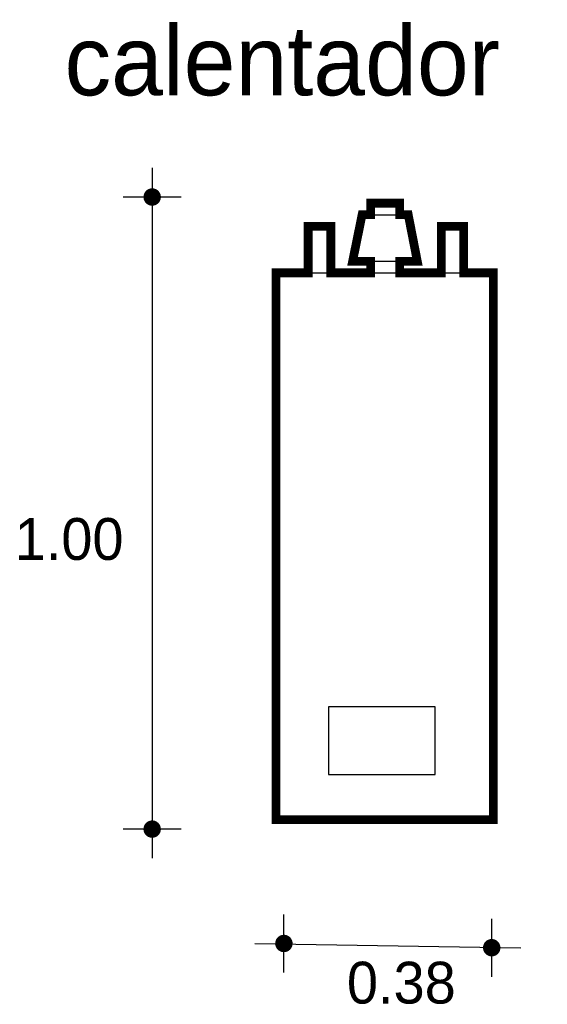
# Model space of a CAD drawing. Extents: x 1.61 to 2.52, y 3.61 to 5.31.
import ezdxf

# ---------------------------------------------------------------- set-up
doc = ezdxf.new("R2010")
doc.units = 0
doc.header["$MEASUREMENT"] = 0
for name, color, linetype in [('BORDE', 2, 'CONTINUOUS'), ('COTAS', 6, 'CONTINUOUS'), ('DIBUJO', 5, 'CONTINUOUS'), ('TEXTO', 4, 'CONTINUOUS')]:
    doc.layers.add(name, color=color, linetype=linetype)

msp = doc.modelspace()

# ---------------------------------------------------------------- linework, layer by layer
at = {"layer": 'BORDE', "const_width": 0.015}
msp.add_lwpolyline([(2.3344, 4.9523), (2.3344, 4.8723), (2.2626, 4.8723), (2.2626, 4.8923), (2.2932, 4.8923), (2.2776, 4.9723), (2.2626, 4.9723), (2.2626, 4.9923), (2.2127, 4.9923), (2.2127, 4.9723), (2.1981, 4.9723), (2.1818, 4.8923), (2.2127, 4.8923), (2.2127, 4.8723), (2.1443, 4.8723), (2.1443, 4.9523), (2.1053, 4.9523), (2.1053, 4.8723), (2.05, 4.8723), (2.05, 3.9303), (2.424, 3.9303), (2.424, 4.8723), (2.3731, 4.8723), (2.3731, 4.9523)], close=True, dxfattribs=at)
at = {"layer": 'COTAS'}
for p, q in [((1.8367, 5.0529), (1.8367, 3.864)), ((1.8867, 5.0029), (1.7867, 5.0029)), ((1.8867, 3.914), (1.7867, 3.914)), ((2.0635, 3.667), (2.0635, 3.767)), ((2.4213, 3.6597), (2.4213, 3.7597)), ((2.0135, 3.717), (2.4713, 3.7097))]:
    msp.add_line(p, q, dxfattribs=at)
at = {"layer": 'COTAS', "const_width": 0.015}
for points in [[(1.8292, 5.0029, 1), (1.8442, 5.0029, 1)], [(1.8292, 3.914, 1), (1.8442, 3.914, 1)], [(2.056, 3.717, 1), (2.071, 3.717, 1)], [(2.4138, 3.7097, 1), (2.4288, 3.7097, 1)]]:
    msp.add_lwpolyline(points, format="xyb", close=True, dxfattribs=at)
at = {"layer": 'DIBUJO'}
for p, q in [((2.2127, 4.9923), (2.2626, 4.9923)), ((2.2127, 4.9923), (2.2127, 4.9723)), ((2.2626, 4.9923), (2.2626, 4.9723)), ((2.1981, 4.9723), (2.1818, 4.8923)), ((2.1981, 4.9723), (2.2776, 4.9723)), ((2.2776, 4.9723), (2.2932, 4.8923)), ((2.1053, 4.9523), (2.1443, 4.9523)), ((2.1053, 4.9523), (2.1053, 4.8717)), ((2.1443, 4.9523), (2.1443, 4.8717)), ((2.3344, 4.9523), (2.3731, 4.9523)), ((2.3344, 4.9523), (2.3344, 4.8723)), ((2.3731, 4.9523), (2.3731, 4.8723)), ((2.1818, 4.8923), (2.2932, 4.8923)), ((2.2127, 4.8923), (2.2127, 4.8723)), ((2.2626, 4.8923), (2.2626, 4.8714)), ((2.05, 4.8723), (2.05, 3.9303)), ((2.05, 4.8723), (2.424, 4.8723)), ((2.424, 4.8723), (2.424, 3.9303)), ((2.324, 4.1246), (2.1404, 4.1246)), ((2.1404, 4.1246), (2.1404, 4.0083)), ((2.324, 4.0083), (2.324, 4.1246)), ((2.1404, 4.0083), (2.324, 4.0083)), ((2.05, 3.9303), (2.424, 3.9303))]:
    msp.add_line(p, q, dxfattribs=at)

# ---------------------------------------------------------------- texts
at = {"layer": 'COTAS'}
for s, p in [('1.00', (1.6, 4.3778)), ('0.38', (2.172, 3.6135))]:
    msp.add_text(s, height=0.072, dxfattribs=at).set_placement(p)
at = {"layer": 'TEXTO'}
msp.add_text('calentador', height=0.12, dxfattribs=at).set_placement((1.6858, 5.1781))

doc.saveas('drawing.dxf')
